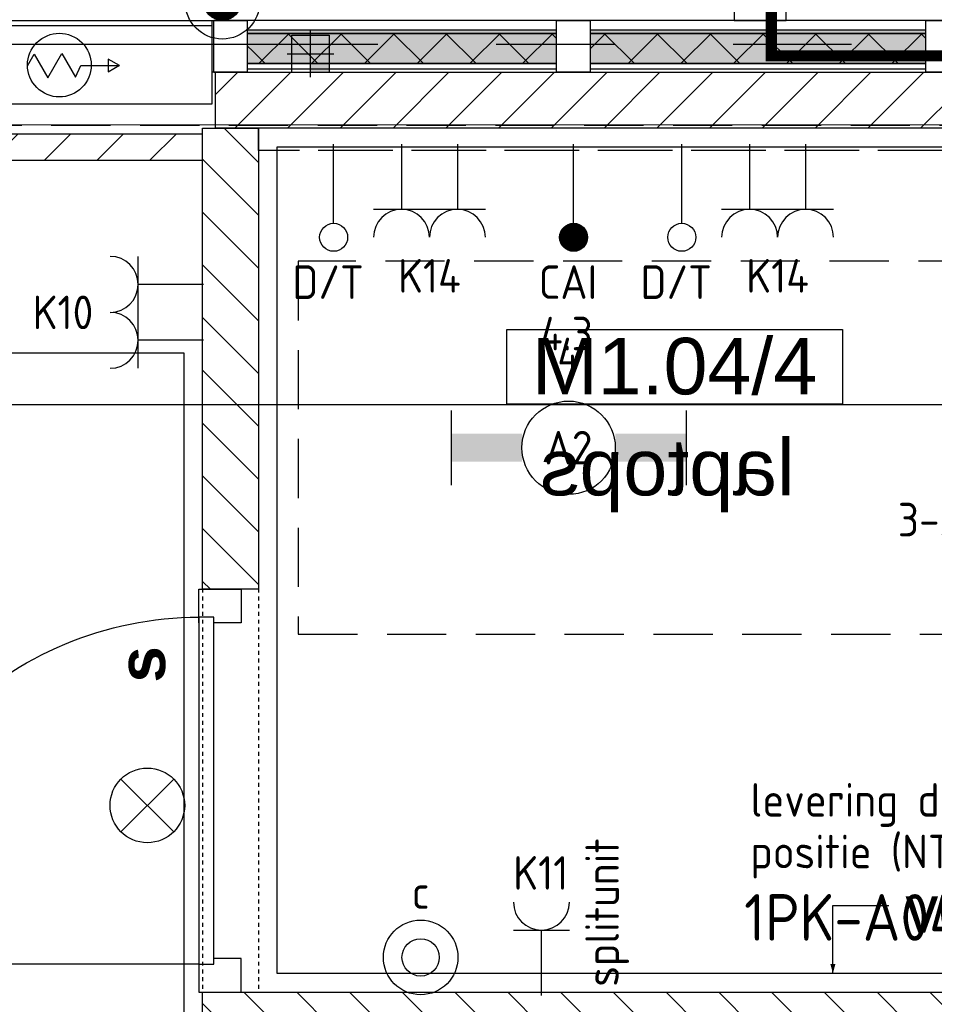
# Model space of a CAD drawing. Header units: millimetres. Extents: x -38031 to 110605, y -30229 to 92226.
# Tile 145 of 256: x 54875 to 57327, y 20717 to 23357. Entities that reach past the tile are written whole.
import ezdxf
from ezdxf.enums import TextEntityAlignment as Align

# ---------------------------------------------------------------- set-up
doc = ezdxf.new("R2010")
doc.units = ezdxf.units.MM
doc.header["$LTSCALE"] = 50
doc.set_wipeout_variables(frame=1)
for name, pattern in [('E_GOOT3', [5, 4, -1]), ('HIDDEN', [9.525, 6.35, -3.175]), ('HIDDEN2', [4.7625, 3.175, -1.5875]), ('PHANTOM', [63.5, 31.75, -6.35, 6.35, -6.35, 6.35, -6.35]), ('STYLE_01', [0.41664, 0.20828, -0.20836]), ('STYLE_02', [0.694425, 0.48607, -0.208355]), ('STYLE_07', [1.875, 0.625, -0.20828, 0.625, -0.20836, 0.06943, -0.13893])]:
    doc.linetypes.add(name, pattern=pattern)
for name, color, linetype in [('AB$1A---_ATTRIB035', 8, 'Continuous'), ('AB$1A---_ATTRIB100', 8, 'Continuous'), ('AL$1A---_ALGEMEEN', 8, 'Continuous'), ('AL------_SPARING', 2, 'Continuous'), ('AM$1A---_ARCERING', 8, 'Continuous'), ('AT$1A---_TEKST025', 8, 'Continuous'), ('AT$1A---_TEKST100', 8, 'Continuous'), ('BOUWKUNDIG', 8, 'Continuous'), ('brandscheiding', 5, 'HIDDEN'), ('Data', 4, 'Continuous'), ('EB6511--_ATTRIB', 2, 'Continuous'), ('EL6121--', 3, 'Continuous'), ('EL6131--_WG', 3, 'Continuous'), ('EL6222--', 3, 'Continuous'), ('EL6311--', 3, 'Continuous'), ('EL6431--', 3, 'Continuous'), ('EL6441--', 3, 'Continuous'), ('EL6511--', 3, 'Continuous'), ('Kastenscheiding', 4, 'PHANTOM'), ('LICHT_TEXT018', 1, 'Continuous'), ('versterkte strook', 7, 'Continuous')]:
    doc.layers.add(name, color=color, linetype=linetype)
doc.layers.add('stramien', color=1, linetype='Continuous', lineweight=15)
doc.styles.add('Arial', font='ARIAL.TTF')
doc.styles.add('Arial (bold)', font='ARIALBD.TTF')
doc.styles.add('BURO-018', font='iso.shx', dxfattribs={"height": 90})
doc.styles.add('BURO-025', font='ISO.shx', dxfattribs={"height": 125})
doc.styles.get("Standard").update_dxf_attribs({"font": 'iso.shx'})
pattern_1 = [(45, (0, 0), (70.7107, -70.7107), [])]
pattern_2 = [(45, (0, 0), (1.41421356, -1.41421356), [])]
pattern_3 = [(135, (0, 0), (70.7107, 70.7107), []), (45, (299.34, -299.34), (70.7107, -70.7107), [])]

# ---------------------------------------------------------------- blocks, each defined once
blk = doc.blocks.new('111410')
at = {"color": 0, "linetype": 'Continuous'}
for radius in [2, 1]:
    blk.add_circle((0, 3), radius, dxfattribs=at)
at = {"color": 0, "linetype": 'Continuous', "style": 'BURO-018'}
for tag, p in [('E_SLET1', (0, 7)), ('E_GROEP', (0, 0)), ('E_GKAST', (0, 0))]:
    blk.add_attdef(tag, text='', height=1.8, dxfattribs=at).set_placement(p, align=Align.MIDDLE)
at = {"color": 0, "linetype": 'Continuous', "style": 'BURO-018', "flags": 1}
for tag in ['E_MATCODE', 'E_SGROEP']:
    blk.add_attdef(tag, text='', height=1.8, dxfattribs=at).set_placement((0, 0), align=Align.MIDDLE)
blk = doc.blocks.new('E00024')
at = {"color": 0, "linetype": 'Continuous'}
for p, q in [((-1.414, 1.586), (1.414, 4.414)), ((-1.414, 4.414), (1.414, 1.586))]:
    blk.add_line(p, q, dxfattribs=at)
blk.add_circle((0, 3), 2, dxfattribs=at)
at = {"color": 0, "linetype": 'Continuous', "style": 'BURO-018'}
blk.add_attdef('E_TEXT1', text='', height=1.8, dxfattribs=at).set_placement((0, 7.5), align=Align.MIDDLE)
at = {"color": 0, "linetype": 'Continuous', "style": 'BURO-018', "flags": 1}
blk.add_attdef('E_MATCODE', (0, 0), '', height=1.8, dxfattribs=at)
blk = doc.blocks.new('111304')
at = {"color": 0, "linetype": 'Continuous'}
for p, q in [((-1.5, 4.5), (1.5, 4.5)), ((0, 1), (0, 4.5))]:
    blk.add_line(p, q, dxfattribs=at)
blk.add_arc((0, 6), 1.5, 180, 0, dxfattribs=at)
at = {"color": 0, "linetype": 'Continuous', "style": 'BURO-018'}
for tag, p in [('E_GKAST', (0, 11.5)), ('E_GROEP', (0, 8.5)), ('E_SGROEP', (4.5, 8.5))]:
    blk.add_attdef(tag, text='', height=1.8, dxfattribs=at).set_placement(p, align=Align.MIDDLE)
at = {"color": 0, "linetype": 'Continuous', "style": 'BURO-018', "flags": 1}
for tag, p in [('E_VERMCODE', (13, 8.5)), ('E_MATCODE', (0, 0))]:
    blk.add_attdef(tag, text='', height=1.8, dxfattribs=at).set_placement(p, align=Align.MIDDLE)
blk = doc.blocks.new('E00126')
at = {"color": 0, "linetype": 'Continuous'}
for p, q in [((-3, 4.5), (3, 4.5)), ((-1.5, 1), (-1.5, 4.5)), ((1.5, 1), (1.5, 4.5))]:
    blk.add_line(p, q, dxfattribs=at)
for centre in [(-1.5, 6), (1.5, 6)]:
    blk.add_arc(centre, 1.5, 180, 0, dxfattribs=at)
at = {"color": 0, "linetype": 'Continuous', "style": 'BURO-018'}
for tag, p in [('E_GKAST', (0, 11.5)), ('E_GROEP', (0, 8.5)), ('E_SGROEP', (4.5, 8.5))]:
    blk.add_attdef(tag, text='', height=1.8, dxfattribs=at).set_placement(p, align=Align.MIDDLE)
at = {"color": 0, "linetype": 'Continuous', "style": 'BURO-018', "flags": 1}
for tag, p in [('E_VERMCODE', (13, 8.5)), ('E_MATCODE', (0, 0))]:
    blk.add_attdef(tag, text='', height=1.8, dxfattribs=at).set_placement(p, align=Align.MIDDLE)
blk = doc.blocks.new('110802A')
at = {"color": 0, "linetype": 'Continuous'}
blk.add_line((0, 5.25), (0, 1), dxfattribs=at)
at = {"color": 0, "linetype": 'Continuous', "const_width": 0.75}
blk.add_lwpolyline([(-0.375, 6, 1), (0.375, 6, 1)], format="xyb", close=True, dxfattribs=at)
at = {"color": 0, "linetype": 'Continuous'}
blk.add_circle((0, 6), 0.75, dxfattribs=at)
at = {"color": 0, "linetype": 'Continuous', "style": 'BURO-018'}
for tag, p in [('E_TEXT2', (0, 9)), ('E_TEXT1', (3.5, 6))]:
    blk.add_attdef(tag, text='', height=1.8, dxfattribs=at).set_placement(p, align=Align.MIDDLE)
at = {"color": 0, "linetype": 'Continuous', "style": 'BURO-018', "flags": 1}
blk.add_attdef('E_MATCODE', text='', height=1.8, dxfattribs=at).set_placement((0, 0), align=Align.MIDDLE)
blk = doc.blocks.new('1115B6630')
at = {"color": 0}
for p, q in [((-6.3, 2), (-6.3, -2)), ((6.3, 2), (6.3, -2))]:
    blk.add_line(p, q, dxfattribs=at)
at = {"color": 0, "linetype": 'Continuous'}
blk.add_circle((0, 0), 2.5, dxfattribs=at)
at = {"color": 0}
for points in [[(-2.5, 0.75), (-6.3, 0.75), (-2.5, -0.75), (-6.3, -0.75)], [(2.5, 0.75), (6.3, 0.75), (2.5, -0.75), (6.3, -0.75)]]:
    blk.add_solid(points, dxfattribs=at)
at = {"color": 0, "linetype": 'Continuous', "style": 'BURO-018'}
for tag, p in [('E_GKAST', (0, 8)), ('E_GROEP', (0, 5)), ('E_SGROEP', (4.5, 5)), ('E_ARMCODE', (0, 0)), ('E_SLET', (4.5, -3))]:
    blk.add_attdef(tag, text='', height=1.8, dxfattribs=at).set_placement(p, align=Align.MIDDLE)
blk = doc.blocks.new('E00123')
at = {"color": 0, "linetype": 'Continuous'}
blk.add_circle((0, 0), 2, dxfattribs=at)
at = {"color": 0, "linetype": 'Continuous', "style": 'BURO-018'}
for tag, p in [('E_TEXT1', (0, 4.5)), ('E_TEXT2', (0, 0))]:
    blk.add_attdef(tag, text='', height=1.8, dxfattribs=at).set_placement(p, align=Align.MIDDLE)
at = {"color": 0, "linetype": 'Continuous', "style": 'BURO-018', "flags": 1}
blk.add_attdef('E_MATCODE', (0, 0), '', height=1.8, dxfattribs=at)
blk = doc.blocks.new('E00170')
at = {"color": 0, "linetype": 'Continuous'}
for q in [(5, 8.66), (-5, -8.66)]:
    blk.add_line((0, 0), q, dxfattribs=at)
for points in [[(5, 8.66, 0, 1, 0), (3.5, 6.062, 1, 1, 0)], [(-5, -8.66, 0, 1, 0), (-3.5, -6.062, 1, 1, 0)]]:
    blk.add_lwpolyline(points, format="xyseb", dxfattribs=at)
at = {"color": 0, "const_width": 0.5}
blk.add_lwpolyline([(-0.25, 0, 1), (0.25, 0, 1)], format="xyb", close=True, dxfattribs=at)
at = {"color": 0, "linetype": 'Continuous'}
blk.add_circle((0, 0), 0.5, dxfattribs=at)
blk = doc.blocks.new('E00139')
at = {"color": 0, "linetype": 'Continuous'}
blk.add_line((0, 5.25), (0, 1), dxfattribs=at)
blk.add_circle((0, 6), 0.75, dxfattribs=at)
at = {"color": 7, "style": 'BURO-018'}
for tag, p in [('E_COMMENT1', (0, 12)), ('E_DCOM1', (0, 9))]:
    blk.add_attdef(tag, text='', height=1.8, dxfattribs=at).set_placement(p, align=Align.MIDDLE)
at = {"color": 0, "style": 'BURO-018'}
blk.add_attdef('E_TEXT1', text='', height=1.8, dxfattribs=at).set_placement((2.5, 6), align=Align.MIDDLE)
at = {"color": 0, "linetype": 'Continuous', "style": 'BURO-018', "flags": 1}
blk.add_attdef('E_MATCODE', text='', height=1.8, dxfattribs=at).set_placement((0, 0), align=Align.MIDDLE)
blk = doc.blocks.new('E00023')
at = {"color": 0, "const_width": 1}
blk.add_lwpolyline([(-0.5, 3, 1), (0.5, 3, 1)], format="xyb", close=True, dxfattribs=at)
at = {"color": 0, "linetype": 'Continuous'}
for radius in [2, 1]:
    blk.add_circle((0, 3), radius, dxfattribs=at)
at = {"color": 0, "linetype": 'Continuous', "style": 'BURO-018'}
blk.add_attdef('E_TEXT1', text='', height=1.8, dxfattribs=at).set_placement((0, 7.5), align=Align.MIDDLE)
at = {"color": 0, "linetype": 'Continuous', "style": 'BURO-018', "flags": 1}
blk.add_attdef('E_MATCODE', (0, 0), '', height=1.8, dxfattribs=at)
blk = doc.blocks.new('Sparing 100x100')
at = {"color": 1, "linetype": 'Continuous'}
for p, q in [((0, -2.5), (0, 2.5)), ((-2.5, 0), (2.5, 0))]:
    blk.add_line(p, q, dxfattribs=at)
at = {"color": 0, "linetype": 'Continuous'}
for p, q in [((-2, 2), (2, 2)), ((-2, -2), (-2, 2)), ((2, 2), (2, -2)), ((2, -2), (-2, -2))]:
    blk.add_line(p, q, dxfattribs=at)
for points in [[(-2, 2), (0, 2), (-2, 0), (0, 0)], [(0, 0), (2, 0), (0, -2), (2, -2)]]:
    blk.add_solid(points, dxfattribs=at)
at = {"color": 0, "linetype": 'Continuous', "style": 'BURO-018'}
blk.add_attdef('AL_POSNR', text='', height=1.8, dxfattribs=at).set_placement((0, 3), align=Align.CENTER)
at = {"color": 0, "linetype": 'Continuous', "style": 'BURO-018', "flags": 1}
blk.add_attdef('AL_OMS', (0, 0), '', height=1.8, dxfattribs=at)
blk = doc.blocks.new('32x_hout-mk 874-p')
at = {"color": 0}
for points in [[(0, -90), (0, 0), (-114, 0), (-114, -90)], [(-114, -990), (0, -990), (0, -1080), (-114, -1080)]]:
    blk.add_wipeout(points, dxfattribs=at).dxf.layer = 'AL$1A---_ALGEMEEN'
at = {"layer": 'AL$1A---_ALGEMEEN', "color": 0}
for points in [[(0, -90), (0, 0), (-114, 0), (-114, -90)], [(-114, -990), (0, -990), (0, -1080), (-114, -1080)]]:
    blk.add_lwpolyline(points, close=True, dxfattribs=at)
at = {"color": 0}
blk.add_wipeout([(-40, -75), (0, -75), (0, -1005), (-40, -1005)], dxfattribs=at).dxf.layer = 'AL$1A---_ALGEMEEN'
at = {"layer": 'AL$1A---_ALGEMEEN', "color": 0}
blk.add_line((0, -1005), (930, -1005), dxfattribs=at)
blk.add_lwpolyline([(-40, -75), (0, -75), (0, -1005), (-40, -1005)], close=True, dxfattribs=at)
blk.add_arc((0, -1005), 930, 359.2007, 90, dxfattribs=at)
blk = doc.blocks.new('tekst 12 pts')
at = {"layer": 'AL$1A---_ALGEMEEN', "color": 0, "style": 'Arial'}
blk.add_attdef('naam_ruimte', text='', height=151.5, dxfattribs=at).set_placement((0, -41.1), align=Align.TOP_CENTER)
at = {"layer": 'AL$1A---_ALGEMEEN', "color": 0, "flags": 1}
for tag, p in [('oppervlakte', (-264.6, -1003)), ('stramiennummer', (-264.6, -1275.7))]:
    blk.add_attdef(tag, p, '', height=151.5, dxfattribs=at)
blk = doc.blocks.new('serviceblok model B')
at = {"layer": 'AL$1A---_ALGEMEEN', "color": 0}
ref = blk.add_blockref('tekst 12 pts', (2473.9, 7749.3), dxfattribs=dict(at, xscale=-1))
ref.add_attrib('naam_ruimte', 'laptops', dxfattribs={"layer": 'AB$1A---_ATTRIB100', "height": 151.52, "style": 'Arial'}).set_placement((2473.9, 7708.2), align=Align.TOP_CENTER)
blk.add_blockref('32x_hout-mk 874-p', (3730, 7305), dxfattribs=at)
at = {"color": 0}
for points in [[(3720, 7305), (3720, 8541), (3570, 8541), (3570, 7305)], [(3720, 6225), (3720, 6075), (1500, 6075), (1500, 3400), (1500, 3250), (751.2, 3250), (751.2, 3400), (1350, 3400), (1350, 6075), (751.2, 6075), (751.2, 6225)]]:
    blk.add_wipeout(points, dxfattribs=at).dxf.layer = 'AL$1A---_ALGEMEEN'
at = {"layer": 'AM$1A---_ARCERING', "linetype": 'Continuous', "lineweight": 5}
h = blk.add_hatch(dxfattribs=at)
h.set_pattern_fill('KALKZANDSTEEN', color=256, style=0, pattern_type=2)
h.set_pattern_definition(pattern_1)
h.paths.add_polyline_path([(3720, 6075), (3720, 6225), (150, 6225), (150, 8541), (0, 8541), (0, 6225), (0, 6075), (0, 3400), (0, 3250), (1500, 3250), (1500, 3400), (1500, 6075)])
h.paths.add_polyline_path([(150, 3400), (150, 6075), (1350, 6075), (1350, 3400)], flags=16)
h = blk.add_hatch(dxfattribs=at)
h.set_pattern_fill('KALKZANDSTEEN', color=256, style=0, pattern_type=2)
h.set_pattern_definition(pattern_1)
h.paths.add_polyline_path([(3720, 7305), (3720, 8541), (3570, 8541), (3570, 7305)])
at = {"layer": 'AL$1A---_ALGEMEEN', "color": 0, "linetype": 'STYLE_01'}
for p, q in [((3570, 7306.5), (3570, 6225)), ((3720, 7306.5), (3720, 6225))]:
    blk.add_line(p, q, dxfattribs=at)
at = {"layer": 'AL$1A---_ALGEMEEN', "color": 0, "flags": 128}
blk.add_lwpolyline([(3720, 6075), (3720, 6225), (150, 6225), (150, 8541), (0, 8541), (0, 6225), (0, 6075), (0, 3400), (0, 3250), (1500, 3250), (1500, 3400), (1500, 6075)], close=True, dxfattribs=at)
at = {"layer": 'AL$1A---_ALGEMEEN', "color": 0}
blk.add_lwpolyline([(3720, 7305), (3720, 8541), (3570, 8541), (3570, 7305)], close=True, dxfattribs=at)
blk = doc.blocks.new('Group-73')
at = {"layer": 'AL$1A---_ALGEMEEN', "color": 0}
for p, q in [((-97.5, 382.003125), (127.5, 157.003125)), ((-97.5, 157.003125), (127.5, 382.003125))]:
    blk.add_line(p, q, dxfattribs=at)
at = {"layer": 'AL$1A---_ALGEMEEN', "color": 0, "flags": 1}
blk.add_attdef('B60_30', (-97.5, 157.003125), '', height=0.2, dxfattribs=at)
blk = doc.blocks.new('Group-74')
at = {"layer": 'AL$1A---_ALGEMEEN', "color": 0}
for p, q in [((-97.5, -757.809375), (127.5, -982.809375)), ((-97.5, -982.809375), (127.5, -757.809375))]:
    blk.add_line(p, q, dxfattribs=at)
at = {"layer": 'AL$1A---_ALGEMEEN', "color": 0, "flags": 1}
blk.add_attdef('B60_30', (-97.5, -982.809375), '', height=0.2, dxfattribs=at)
blk = doc.blocks.new('wbdbo 30 zelfsl')
at = {"layer": 'AL$1A---_ALGEMEEN', "color": 0}
blk.add_line((15, -870.3), (15, 269.5), dxfattribs=at)
blk.add_lwpolyline([(-75, 45.3), (105, -106.5), (-75, -256.1), (105, -405.7), (-75, -555.2), (105, -704.7)], dxfattribs=at)
for name in ['Group-73', 'Group-74']:
    blk.add_blockref(name, (0, 0), dxfattribs=at)
at = {"layer": 'AT$1A---_TEKST100', "style": 'Arial'}
for s, p in [('R ', (15, -955.7)), ('30', (15, -1199.2))]:
    blk.add_text(s, height=151.52, dxfattribs=at).set_placement(p, align=Align.BOTTOM_CENTER)
blk = doc.blocks.new('32x_hout-mk 811-p')
at = {"layer": 'AL$1A---_ALGEMEEN', "color": 0, "linetype": 'STYLE_01'}
blk.add_lwpolyline([(-2125, 139.5), (0, 139.5), (0, 0.5), (-2125, 0.5)], close=True, dxfattribs=at)
at = {"color": 0}
for points in [[(-2125, 139.5), (-2058, 139.5), (-2058, 0.5), (-2125, 0.5)], [(-68, 139.5), (-1, 139.5), (-1, 0.5), (-68, 0.5)]]:
    blk.add_wipeout(points, dxfattribs=at).dxf.layer = 'AL$1A---_ALGEMEEN'
at = {"layer": 'AL$1A---_ALGEMEEN', "color": 0}
for points in [[(-2125, 139.5), (-2058, 139.5), (-2058, 0.5), (-2125, 0.5)], [(-68, 139.5), (-1, 139.5), (-1, 0.5), (-68, 0.5)]]:
    blk.add_lwpolyline(points, close=True, dxfattribs=at)
at = {"color": 0}
blk.add_wipeout([(-2053, 97.5), (-1068, 97.5), (-1068, 57.5), (-2053, 57.5)], dxfattribs=at).dxf.layer = 'AL$1A---_ALGEMEEN'
at = {"layer": 'AL$1A---_ALGEMEEN', "color": 0}
blk.add_line((-2053, 97.5), (-2053, 1098), dxfattribs=at)
blk.add_lwpolyline([(-2053, 97.5), (-1068, 97.5), (-1068, 57.5), (-2053, 57.5)], close=True, dxfattribs=at)
at = {"color": 0}
blk.add_wipeout([(-1058, 97.5), (-73, 97.5), (-73, 57.5), (-1058, 57.5)], dxfattribs=at).dxf.layer = 'AL$1A---_ALGEMEEN'
at = {"layer": 'AL$1A---_ALGEMEEN', "color": 0}
blk.add_line((-75.5, 59.5), (-75.5, -922.6), dxfattribs=at)
blk.add_lwpolyline([(-1058, 97.5), (-73, 97.5), (-73, 57.5), (-1058, 57.5)], close=True, dxfattribs=at)
blk.add_arc((-73, 59.5), 985, 180, 269.8541, dxfattribs=at)
at = {"layer": 'AL$1A---_ALGEMEEN', "color": 0, "xscale": -1}
blk.add_blockref('wbdbo 30 zelfsl', (-1046.6, 413.8), dxfattribs=at)
at = {"color": 0}
blk.add_wipeout([(-1361.3, 203.6), (-763.3, 203.6), (-763.3, 406.4), (-1361.3, 406.4)], dxfattribs=at).dxf.layer = 'AL$1A---_ALGEMEEN'
at = {"layer": 'AL$1A---_ALGEMEEN', "color": 0}
blk.add_arc((-2053, 97.5), 985, 0, 90.764, dxfattribs=at)
blk = doc.blocks.new('ruimtenummer')
at = {"layer": 'AL$1A---_ALGEMEEN', "color": 0, "flags": 1}
for tag, p in [('peil', (-450, -397.1)), ('onderdeel', (-450, -669.8))]:
    blk.add_attdef(tag, p, '', height=151.5, dxfattribs=at)
at = {"color": 0}
blk.add_wipeout([(-450, 100), (450, 100), (450, -100), (-450, -100)], dxfattribs=at).dxf.layer = 'AL$1A---_ALGEMEEN'
at = {"layer": 'AL$1A---_ALGEMEEN', "color": 0}
blk.add_lwpolyline([(-450, 100), (450, 100), (450, -100), (-450, -100)], close=True, dxfattribs=at)
at = {"layer": 'AL$1A---_ALGEMEEN', "color": 0, "style": 'Arial'}
blk.add_attdef('ruimtenummer', text='', height=151.5, dxfattribs=at).set_placement((0, 78), align=Align.TOP_CENTER)
blk = doc.blocks.new('32x_hout-mk 857-p')
at = {"layer": 'AM$1A---_ARCERING', "linetype": 'Continuous', "lineweight": 0}
for points in [[(-5940, 114), (-5040, 114), (-5040, 104), (-5940, 104)], [(-4950, 114), (-4050, 114), (-4050, 104), (-4950, 104)]]:
    blk.add_hatch(color=256, dxfattribs=at).paths.add_polyline_path(points)
at = {"layer": 'AL$1A---_ALGEMEEN', "color": 0}
for points in [[(-7573, 139), (-5959, 139), (-5959, 0), (-7573, 0)], [(-1080, 139), (-5959, 139), (-5959, 0), (-1080, 0)], [(-5940, 114), (-5040, 114), (-5040, 104), (-5940, 104)], [(-4950, 114), (-4050, 114), (-4050, 104), (-4950, 104)]]:
    blk.add_lwpolyline(points, close=True, dxfattribs=at)
at = {"color": 0}
for points in [[(-5940, 23), (-5040, 23), (-5040, 8), (-5940, 8)], [(-4950, 23), (-4050, 23), (-4050, 8), (-4950, 8)]]:
    blk.add_wipeout(points, dxfattribs=at).dxf.layer = 'AL$1A---_ALGEMEEN'
at = {"layer": 'AM$1A---_ARCERING', "linetype": 'Continuous', "lineweight": 0}
for points in [[(-5940, 104), (-5040, 104), (-5040, 23), (-5940, 23)], [(-4950, 104), (-4050, 104), (-4050, 23), (-4950, 23)]]:
    blk.add_hatch(color=256, dxfattribs=at).paths.add_polyline_path(points)
at = {"layer": 'AM$1A---_ARCERING', "linetype": 'Continuous', "lineweight": 5}
h = blk.add_hatch(dxfattribs=at)
h.set_pattern_fill('ISOLATIE', color=256, style=0, pattern_type=2)
h.set_pattern_definition(pattern_3)
h.paths.add_polyline_path([(-5940, 104), (-5040, 104), (-5040, 23), (-5940, 23)])
h = blk.add_hatch(dxfattribs=at)
h.set_pattern_fill('ISOLATIE', color=256, style=0, pattern_type=2)
h.set_pattern_definition(pattern_3)
h.paths.add_polyline_path([(-4950, 104), (-4050, 104), (-4050, 23), (-4950, 23)])
at = {"layer": 'AL$1A---_ALGEMEEN', "color": 0}
for points in [[(-5940, 104), (-5040, 104), (-5040, 23), (-5940, 23)], [(-4950, 104), (-4050, 104), (-4050, 23), (-4950, 23)], [(-5940, 23), (-5040, 23), (-5040, 8), (-5940, 8)], [(-4950, 23), (-4050, 23), (-4050, 8), (-4950, 8)]]:
    blk.add_lwpolyline(points, close=True, dxfattribs=at)
at = {"color": 0}
for points in [[(-5959, 139), (-5869, 139), (-5869, 0), (-5959, 0)], [(-5040, 139), (-4950, 139), (-4950, 0), (-5040, 0)], [(-4050, 139), (-3960, 139), (-3960, 0), (-4050, 0)]]:
    blk.add_wipeout(points, dxfattribs=at).dxf.layer = 'AL$1A---_ALGEMEEN'
at = {"layer": 'AL$1A---_ALGEMEEN', "color": 0}
for points in [[(-5959, 139), (-5869, 139), (-5869, 0), (-5959, 0)], [(-5040, 139), (-4950, 139), (-4950, 0), (-5040, 0)], [(-4050, 139), (-3960, 139), (-3960, 0), (-4050, 0)]]:
    blk.add_lwpolyline(points, close=True, dxfattribs=at)
blk = doc.blocks.new('txt 1_100 verlaagd plafond')
at = {"layer": 'AL$1A---_ALGEMEEN', "color": 0}
for p, q in [((-1830, 0), (-1830, 182.6)), ((-1830, 182.6), (-1680, 182.6))]:
    blk.add_line(p, q, dxfattribs=at)
blk.add_solid([(-1830, 0), (-1836.7, 25), (-1823.3, 25)], dxfattribs=at)
at = {"layer": 'AT$1A---_TEKST100', "insert": (-983.5, 235.8), "char_height": 126.27, "attachment_point": 2, "line_spacing_factor": 0.967741, "style": 'Arial'}
blk.add_mtext('{\\C256;\\lverlaagd plafond}', dxfattribs=at)
blk = doc.blocks.new('65-brandslaghaspel')
at = {"layer": 'AL$1A---_ALGEMEEN', "color": 0}
for p, q in [((173.6, -0.9), (143.8, 16.2)), ((143.8, 16.2), (143.8, -17.6)), ((143.8, -17.6), (173.4, -0.5))]:
    blk.add_line(p, q, dxfattribs=at)
at = {"color": 0}
blk.add_wipeout([(12.6, -85.4), (4.2, -85), (-4.1, -83.8), (-12.2, -81.8), (-20.1, -78.9), (-27.7, -75.4), (-34.9, -71), (-41.6, -66), (-47.8, -60.4), (-53.5, -54.2), (-58.5, -47.5), (-62.8, -40.3), (-66.3, -32.7), (-69.2, -24.8), (-71.2, -16.7), (-72.4, -8.4), (-72.9, 0), (-72.4, 8.4), (-71.2, 16.7), (-69.2, 24.8), (-66.3, 32.7), (-62.8, 40.3), (-58.5, 47.5), (-53.5, 54.2), (-47.8, 60.4), (-41.6, 66), (-34.9, 71), (-27.7, 75.4), (-20.1, 78.9), (-12.2, 81.8), (-4.1, 83.8), (4.2, 85), (12.6, 85.4), (21, 85), (29.3, 83.8), (37.4, 81.8), (45.3, 78.9), (52.9, 75.4), (60.1, 71), (66.8, 66), (73, 60.4), (78.6, 54.2), (83.6, 47.5), (87.9, 40.3), (91.5, 32.7), (94.4, 24.8), (96.4, 16.7), (97.6, 8.4), (98, 0), (97.6, -8.4), (96.4, -16.7), (94.4, -24.8), (91.5, -32.7), (87.9, -40.3), (83.6, -47.5), (78.6, -54.2), (73, -60.4), (66.8, -66), (60.1, -71), (52.9, -75.4), (45.3, -78.9), (37.4, -81.8), (29.3, -83.8), (21, -85)], dxfattribs=at).dxf.layer = 'AL$1A---_ALGEMEEN'
at = {"layer": 'AL$1A---_ALGEMEEN', "color": 0}
for p, q in [((-72.8, -2), (-54.7, 29.3)), ((-54.7, 29.3), (-18.3, -33.9)), ((-18.3, -33.9), (19.2, 31.1)), ((19.2, 31.1), (55.9, -32.4)), ((55.9, -32.4), (70.2, -0.9)), ((70.2, -0.9), (173.6, -0.9))]:
    blk.add_line(p, q, dxfattribs=at)
at = {"layer": 'AL$1A---_ALGEMEEN', "color": 0, "flags": 128}
blk.add_lwpolyline([(-72.9, 0, -0.414214), (12.6, 85.4, -0.414214), (98, 0, -0.414214), (12.6, -85.4, -0.414214)], format="xyb", close=True, dxfattribs=at)
blk = doc.blocks.new('65-brslhlkast i')
at = {"color": 0}
blk.add_wipeout([(27.5, 0), (817.5, 0), (817.5, -225), (27.5, -225)], dxfattribs=at).dxf.layer = 'AL$1A---_ALGEMEEN'
at = {"layer": 'AL$1A---_ALGEMEEN', "color": 0}
blk.add_lwpolyline([(27.5, 0), (817.5, 0), (817.5, -225), (27.5, -225)], close=True, dxfattribs=at)
blk.add_blockref('65-brandslaghaspel', (396.3, -119.9), dxfattribs=at)
at = {"color": 0}
blk.add_wipeout([(27.5, 0), (817.5, 0), (817.5, -15), (27.5, -15)], dxfattribs=at).dxf.layer = 'AL$1A---_ALGEMEEN'
at = {"layer": 'AL$1A---_ALGEMEEN', "color": 0}
blk.add_lwpolyline([(27.5, 0), (817.5, 0), (817.5, -15), (27.5, -15)], close=True, dxfattribs=at)
blk = doc.blocks.new('200254 W 211 30-06-2008')
at = {"layer": 'AL$1A---_ALGEMEEN', "xscale": -0.02, "yscale": 0.02, "zscale": 0.02, "rotation": 270}
blk.add_blockref('32x_hout-mk 811-p', (20170.549, 3525.545), dxfattribs=at)
at = {"layer": 'AL$1A---_ALGEMEEN', "xscale": -0.02, "yscale": 0.02, "zscale": 0.02}
blk.add_blockref('serviceblok model B', (20216.449, 3306.445), dxfattribs=at)
at = {"layer": 'AL$1A---_ALGEMEEN'}
blk.add_lwpolyline([(19981.429, 3465.225), (20141.049, 3465.225), (20141.049, 3309.225), (19981.429, 3309.225)], close=True, dxfattribs=at)
ref = blk.add_blockref('ruimtenummer', (20167.361, 3464.464), dxfattribs=dict(at, xscale=0.02, yscale=0.02, zscale=0.02))
ref.add_attrib('ruimtenummer', 'M1.04/4', dxfattribs={"layer": 'AB$1A---_ATTRIB035', "height": 3.0305, "style": 'Arial'}).set_placement((20167.361, 3466.024), align=Align.TOP_CENTER)
at = {"layer": 'AL$1A---_ALGEMEEN', "xscale": 0.02, "yscale": 0.02, "zscale": 0.02}
blk.add_blockref('txt 1_100 verlaagd plafond', (20212.449, 3431.945), dxfattribs=at)
at = {"layer": 'AT$1A---_TEKST025', "insert": (20137.521, 3447.534), "char_height": 2.52541, "attachment_point": 1, "rotation": 90, "line_spacing_factor": 0.967741, "style": 'Arial (bold)'}
blk.add_mtext('{\\C256;\\ls}', dxfattribs=at)
blk.add_wipeout([(20142.749, 3480.265), (20216.449, 3480.265), (20216.449, 3477.265), (20142.749, 3477.265)]).dxf.layer = 'AL$1A---_ALGEMEEN'
at = {"layer": 'AM$1A---_ARCERING', "linetype": 'Continuous', "lineweight": 5}
h = blk.add_hatch(dxfattribs=at)
h.set_pattern_fill('KALKZANDSTEEN', color=256, style=0, pattern_type=2)
h.set_pattern_definition(pattern_2)
h.paths.add_polyline_path([(20142.749, 3480.265), (20216.449, 3480.265), (20216.449, 3477.265), (20142.749, 3477.265)])
at = {"layer": 'AL$1A---_ALGEMEEN'}
blk.add_lwpolyline([(20142.749, 3480.265), (20216.449, 3480.265), (20216.449, 3477.265), (20142.749, 3477.265)], close=True, dxfattribs=at)
at = {"layer": 'AL$1A---_ALGEMEEN', "xscale": 0.02, "yscale": 0.02, "zscale": 0.02}
blk.add_blockref('32x_hout-mk 857-p', (20261.829, 3480.265), dxfattribs=at)
at = {"layer": 'AL$1A---_ALGEMEEN'}
blk.add_lwpolyline([(20146.049, 3476.265), (20212.449, 3476.265), (20212.449, 3431.945), (20146.049, 3431.945)], close=True, dxfattribs=at)
at = {"layer": 'stramien', "linetype": 'STYLE_07', "ltscale": 50}
blk.add_line((19004.749, 3477.445), (21069.141, 3477.445), dxfattribs=at)
at = {"layer": 'AL$1A---_ALGEMEEN', "xscale": 0.02, "yscale": 0.02, "zscale": 0.02}
blk.add_blockref('65-brslhlkast i', (20126.199, 3483.045), dxfattribs=at)
blk.add_wipeout([(20142.049, 3476.945), (20127.983, 3476.945), (20127.22, 3476.945), (20126.449, 3476.945), (20126.449, 3475.545), (20142.049, 3475.545)]).dxf.layer = 'AL$1A---_ALGEMEEN'
at = {"layer": 'AM$1A---_ARCERING', "linetype": 'Continuous', "lineweight": 5}
h = blk.add_hatch(dxfattribs=at)
h.set_pattern_fill('KALKZANDSTEEN', color=256, style=0, pattern_type=2)
h.set_pattern_definition(pattern_2)
h.paths.add_polyline_path([(20142.049, 3476.945), (20127.983, 3476.945), (20127.22, 3476.945), (20126.449, 3476.945), (20126.449, 3475.545), (20142.049, 3475.545)])
at = {"layer": 'AL$1A---_ALGEMEEN'}
blk.add_lwpolyline([(20142.049, 3476.945), (20127.983, 3476.945), (20127.22, 3476.945), (20126.449, 3476.945), (20126.449, 3475.545), (20142.049, 3475.545)], close=True, dxfattribs=at)

msp = doc.modelspace()

# ---------------------------------------------------------------- block references
at = {"layer": 'BOUWKUNDIG', "xscale": 50, "yscale": 50, "zscale": 50}
msp.add_blockref('200254 W 211 30-06-2008', (-951737.5, -150797.3), dxfattribs=at)

# ---------------------------------------------------------------- next in the draw order: linework, layer by layer
at = {"layer": 'brandscheiding', "const_width": 30}
msp.add_lwpolyline([(58110, 6510), (58110, 13990), (59050, 13990), (59050, 23260), (56890, 23260), (56890, 25700), (74050, 25700)], dxfattribs=at)
at = {"layer": 'EL6121--', "color": 5, "linetype": 'HIDDEN2'}
msp.add_line((16859.7, 23074.5), (76844, 23074.5), dxfattribs=at)
at = {"layer": 'EL6131--_WG', "linetype": 'E_GOOT3'}
for p, q in [((58935, 23066), (55515, 23066)), ((55515, 23006), (55515, 23066)), ((58875, 23006), (55515, 23006))]:
    msp.add_line(p, q, dxfattribs=at)
at = {"layer": 'Kastenscheiding'}
msp.add_line((59010.1, 23290.3), (13120.5, 23290.3), dxfattribs=at)
at = {"layer": 'LICHT_TEXT018', "linetype": 'HIDDEN2'}
msp.add_lwpolyline([(55621.5, 21709.4), (58871.5, 21709.4), (58871.5, 22709.4), (55621.5, 22709.4)], close=True, dxfattribs=at)
at = {"layer": 'versterkte strook'}
msp.add_line((8368.1, 22325), (81845.1, 22325), dxfattribs=at)

# ---------------------------------------------------------------- next in the draw order: block references
at = {"layer": 'AL------_SPARING', "xscale": 25, "yscale": 25, "zscale": 25}
msp.add_blockref('Sparing 100x100', (55654.7, 23265.6), dxfattribs=at)
at = {"layer": 'EL6121--', "xscale": 200, "yscale": 200, "zscale": 200}
msp.add_blockref('E00170', (54360, 23075), dxfattribs=at)
at = {"layer": 'EL6222--'}
ref = msp.add_blockref('E00126', (55973.4, 23073.4), dxfattribs=dict(at, xscale=50, yscale=50, zscale=50, rotation=180))
ref.add_attrib('E_GROEP', 'K14', dxfattribs={"layer": '0', "color": 1, "linetype": 'Continuous', "height": 90, "style": 'BURO-018'}).set_placement((55973.4, 22670.2), align=Align.MIDDLE)
ref = msp.add_blockref('E00126', (56906.7, 23073.4), dxfattribs=dict(at, xscale=50, yscale=50, zscale=50, rotation=180))
ref.add_attrib('E_GROEP', 'K14', dxfattribs={"layer": '0', "color": 1, "linetype": 'Continuous', "height": 90, "style": 'BURO-018'}).set_placement((56906.7, 22670.2), align=Align.MIDDLE)
ref = msp.add_blockref('E00126', (55417.4, 22572.3), dxfattribs=dict(at, xscale=50, yscale=50, zscale=50, rotation=90))
ref.add_attrib('E_GROEP', 'K10', dxfattribs={"layer": '0', "color": 1, "linetype": 'Continuous', "height": 90, "style": 'BURO-018'}).set_placement((54991, 22572.3), align=Align.MIDDLE)
ref = msp.add_blockref('111304', (56273.6, 20691.2), dxfattribs=dict(at, xscale=50, yscale=50, zscale=50))
ref.add_attrib('E_GROEP', 'K11', dxfattribs={"layer": '0', "color": 1, "linetype": 'Continuous', "height": 90, "style": 'BURO-018'}).set_placement((56198, 21069.4), align=Align.MIDDLE_LEFT)
ref.add_attrib('E_VERMCODE', 'splitunit', dxfattribs={"layer": '0', "color": 1, "linetype": 'Continuous', "height": 90, "rotation": 90, "style": 'BURO-018'}).set_placement((56449.7, 20963.3), align=Align.MIDDLE)
at = {"layer": 'EL6311--'}
ref = msp.add_blockref('1115B6630', (56346.5, 22209.4), dxfattribs=dict(at, xscale=50, yscale=50, zscale=50))
ref.add_attrib('E_ARMCODE', 'A2', dxfattribs={"layer": '0', "color": 1, "linetype": 'Continuous', "height": 90, "style": 'BURO-018'}).set_placement((56346.5, 22209.4), align=Align.MIDDLE)
ref.add_attrib('E_GROEP', '4', dxfattribs={"layer": '0', "color": 1, "linetype": 'Continuous', "height": 90, "style": 'BURO-018'}).set_placement((56346.5, 22459.4), align=Align.MIDDLE)
ref = msp.add_blockref('111410', (55949.8, 20693), dxfattribs=dict(at, xscale=50, yscale=50, zscale=50))
ref.add_attrib('E_SLET1', 'c', dxfattribs={"layer": '0', "color": 1, "linetype": 'Continuous', "height": 90, "style": 'BURO-018'}).set_placement((55949.8, 21018), align=Align.MIDDLE)
at = {"layer": 'EL6431--'}
ref = msp.add_blockref('110802A', (56359.8, 23073.4), dxfattribs=dict(at, xscale=50, yscale=50, zscale=50, rotation=180))
ref.add_attrib('E_TEXT1', 'CAI', dxfattribs={"layer": '0', "color": 1, "linetype": 'Continuous', "height": 90, "style": 'BURO-018'}).set_placement((56344.8, 22653.4), align=Align.MIDDLE)
at = {"layer": 'EL6441--'}
ref = msp.add_blockref('E00139', (55716.6, 23073.4), dxfattribs=dict(at, xscale=50, yscale=50, zscale=50, rotation=180))
ref.add_attrib('E_TEXT1', 'D/T', dxfattribs={"layer": '0', "color": 1, "height": 90, "style": 'BURO-018'}).set_placement((55701.6, 22653.4), align=Align.MIDDLE)
ref = msp.add_blockref('E00139', (56649.9, 23073.4), dxfattribs=dict(at, xscale=50, yscale=50, zscale=50, rotation=180))
ref.add_attrib('E_TEXT1', 'D/T', dxfattribs={"layer": '0', "color": 1, "height": 90, "style": 'BURO-018'}).set_placement((56634.9, 22653.4), align=Align.MIDDLE)
at = {"layer": 'EL6511--'}
ref = msp.add_blockref('E00023', (55418.4, 23255), dxfattribs=dict(at, xscale=50, yscale=50, zscale=50))
ref.add_attrib('E_TEXT1', '3-20', dxfattribs={"layer": 'EB6511--_ATTRIB', "color": 1, "linetype": 'Continuous', "height": 90, "style": 'BURO-018'}).set_placement((55180, 23452.8), align=Align.MIDDLE)
ref = msp.add_blockref('E00123', (57502.1, 22184), dxfattribs=dict(at, xscale=50, yscale=50, zscale=50))
ref.add_attrib('E_TEXT2', 'BM', dxfattribs={"layer": 'EB6511--_ATTRIB', "color": 1, "linetype": 'Continuous', "height": 90, "style": 'BURO-018'}).set_placement((57502.1, 22184), align=Align.MIDDLE)
ref.add_attrib('E_TEXT1', '3-39', dxfattribs={"layer": 'EB6511--_ATTRIB', "color": 1, "linetype": 'Continuous', "height": 90, "style": 'BURO-018'}).set_placement((57343.2, 22016.7), align=Align.MIDDLE)
at = {"layer": 'EL6511--', "xscale": 50, "yscale": 50, "zscale": 50}
msp.add_blockref('E00024', (55217.2, 21100.4), dxfattribs=at)

# ---------------------------------------------------------------- next in the draw order: texts
at = {"layer": 'Data', "color": 2, "linetype": 'STYLE_02', "style": 'BURO-018'}
for s, p in [('levering door derden', (56834.2, 21220.2)), ('positie (NTB)', (56833.7, 21081.8))]:
    msp.add_text(s, height=90, dxfattribs=at).set_placement(p)
at = {"layer": 'Data', "color": 2, "style": 'BURO-025'}
msp.add_text('1PK-A04', height=125, dxfattribs=at).set_placement((56817.1, 20887.7))
at = {"layer": 'EL6431--', "color": 1, "linetype": 'Continuous', "style": 'BURO-018'}
msp.add_text('4.3', height=90, dxfattribs=at).set_placement((56340.7, 22515.5), align=Align.MIDDLE)

doc.saveas('drawing.dxf')
